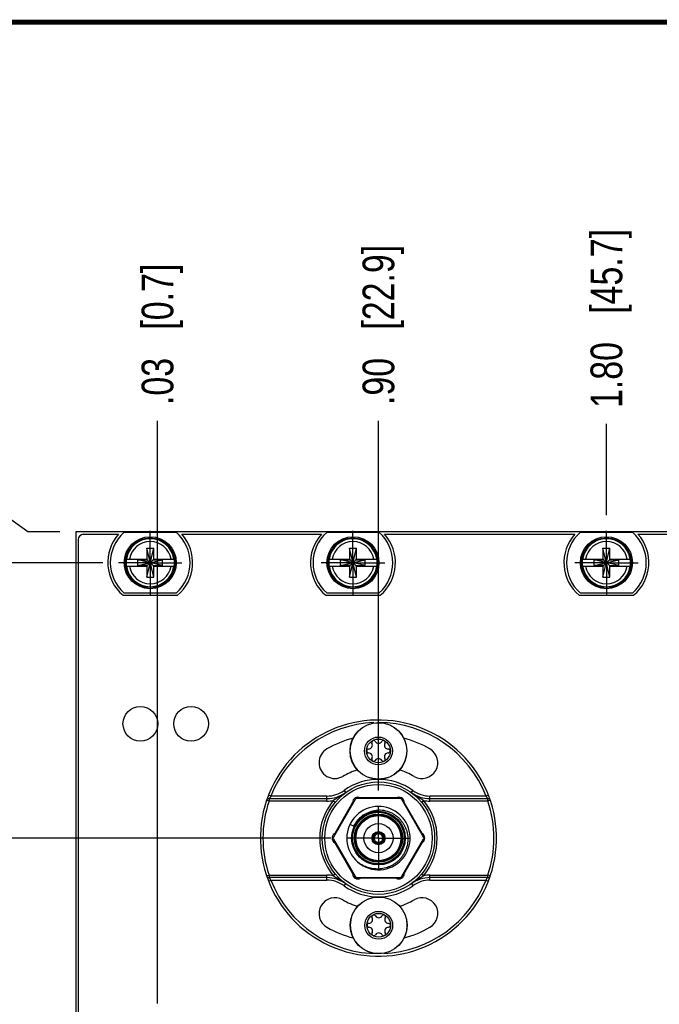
# Model space of a CAD drawing. Header units: inches. Extents: x 0.2 to 16.8, y 0.2 to 10.8.
# Tile 8 of 38: x 4.4 to 6.9, y 6.9 to 10.8. Entities that reach past the tile are written whole.
import ezdxf

# ---------------------------------------------------------------- set-up
doc = ezdxf.new("R2010")
doc.units = ezdxf.units.IN
doc.header["$LTSCALE"] = 0.935
doc.header["$MEASUREMENT"] = 0
doc.linetypes.add('CENTER', pattern=[0.6, 0.375, -0.075, 0.075, -0.075])
doc.layers.get('0').update_dxf_attribs({"linetype": 'CONTINUOUS'})
doc.layers.add('DEFAULT_1', color=7, linetype='CENTER')
doc.layers.add('DIMENSIONS', color=7, linetype='CONTINUOUS')
doc.styles.get("Standard").update_dxf_attribs({"font": 'txt', "width": 0.8})
doc.dimstyles.new('DIMSTYLE_1', dxfattribs={"dimtxt": 0.125, "dimasz": 0.18, "dimexe": 0.125, "dimexo": 0.0625, "dimgap": 0.09, "dimtad": 0, "dimtih": 1, "dimtoh": 1, "dimzin": 4, "dimdsep": 46, "dimtxsty": 'STANDARD', "dimblk": '_FILLED', "dimblk1": '_FILLED', "dimblk2": '_FILLED', "dimcen": 0.09, "dimadec": 0, "dimazin": 0, "dimtp": 0.01, "dimtm": 0.01, "dimtfac": 1, "dimtofl": 0, "dimtmove": 0, "dimatfit": 3, "dimldrblk": '_FILLED', "dimfxl": 1, "dimtolj": 1, "dimtzin": 4, "dimarcsym": 0})

# ---------------------------------------------------------------- blocks, each defined once
blk = doc.blocks.new('*D5')
at = {"layer": 'DIMENSIONS', "color": 2, "linetype": 'CONTINUOUS'}
blk.add_line((5.598, 7.54), (4.1536, 7.54), dxfattribs=at)
at = {"layer": 'DIMENSIONS', "color": 2, "linetype": 'CONTINUOUS', "insert": (4.0911, 7.6025), "char_height": 0.125, "width": 1.125, "attachment_point": 3, "line_spacing_factor": 0.9}
blk.add_mtext('3.74{\\Ftxt.shx;\\W1.000000;\\H0.125000; }[94.9]', dxfattribs=at)
blk = doc.blocks.new('_FILLED')
at = {"color": 0, "linetype": 'BYBLOCK'}
blk.add_solid([(0, 0), (-1, 0.174), (-1, -0.174)], dxfattribs=at)
blk = doc.blocks.new('*D6')
at = {"layer": 'DIMENSIONS', "color": 2, "linetype": 'CONTINUOUS'}
blk.add_line((4.6975, 8.6265), (4.1536, 8.6265), dxfattribs=at)
at = {"layer": 'DIMENSIONS', "color": 2, "linetype": 'CONTINUOUS', "insert": (4.0911, 8.689), "char_height": 0.125, "width": 1.525, "attachment_point": 3, "line_spacing_factor": 0.9}
blk.add_mtext('4X 4.82{\\Ftxt.shx;\\W1.000000;\\H0.125000; }[122.5]', dxfattribs=at)
blk = doc.blocks.new('*D7')
at = {"layer": 'DIMENSIONS', "color": 2, "linetype": 'CONTINUOUS'}
for p, q in [((4.3125, 8.8125), (4.1536, 8.8125)), ((4.4016, 8.7485), (4.3125, 8.8125)), ((4.5286, 8.7485), (4.4016, 8.7485))]:
    blk.add_line(p, q, dxfattribs=at)
at = {"layer": 'DIMENSIONS', "color": 2, "linetype": 'CONTINUOUS', "insert": (4.0911, 8.875), "char_height": 0.125, "width": 1.225, "attachment_point": 3, "line_spacing_factor": 0.9}
blk.add_mtext('4.94{\\Ftxt.shx;\\W1.000000;\\H0.125000; }[125.6]', dxfattribs=at)
blk = doc.blocks.new('*D17')
at = {"layer": 'DIMENSIONS', "color": 2, "linetype": 'CONTINUOUS'}
blk.add_line((4.9137, 6.8873), (4.9137, 9.186), dxfattribs=at)
at = {"layer": 'DIMENSIONS', "color": 2, "linetype": 'CONTINUOUS', "insert": (4.8512, 9.2485), "char_height": 0.125, "width": 0.925, "attachment_point": 1, "rotation": 90, "line_spacing_factor": 0.9}
blk.add_mtext('.03{\\Ftxt.shx;\\W1.000000;\\H0.125000; }[0.7]', dxfattribs=at)
blk = doc.blocks.new('*D18')
at = {"layer": 'DIMENSIONS', "color": 2, "linetype": 'CONTINUOUS'}
blk.add_line((5.7856, 7.7276), (5.7856, 9.186), dxfattribs=at)
at = {"layer": 'DIMENSIONS', "color": 2, "linetype": 'CONTINUOUS', "insert": (5.7231, 9.2485), "char_height": 0.125, "width": 1.025, "attachment_point": 1, "rotation": 90, "line_spacing_factor": 0.9}
blk.add_mtext('.90{\\Ftxt.shx;\\W1.000000;\\H0.125000; }[22.9]', dxfattribs=at)
blk = doc.blocks.new('*D19')
at = {"layer": 'DIMENSIONS', "color": 2, "linetype": 'CONTINUOUS'}
blk.add_line((7.1516, 7.3049), (7.1516, 9.186), dxfattribs=at)
at = {"layer": 'DIMENSIONS', "color": 2, "linetype": 'CONTINUOUS', "insert": (7.0891, 9.2485), "char_height": 0.125, "width": 1.125, "attachment_point": 1, "rotation": 90, "line_spacing_factor": 0.9}
blk.add_mtext('2.27{\\Ftxt.shx;\\W1.000000;\\H0.125000; }[57.6]', dxfattribs=at)
blk = doc.blocks.new('*D21')
at = {"layer": 'DIMENSIONS', "color": 2, "linetype": 'CONTINUOUS'}
blk.add_line((6.6851, 8.8141), (6.6851, 9.1742), dxfattribs=at)
at = {"layer": 'DIMENSIONS', "color": 2, "linetype": 'CONTINUOUS', "insert": (6.6226, 9.2367), "char_height": 0.125, "width": 1.125, "attachment_point": 1, "rotation": 90, "line_spacing_factor": 0.9}
blk.add_mtext('1.80{\\Ftxt.shx;\\W1.000000;\\H0.125000; }[45.7]', dxfattribs=at)

msp = doc.modelspace()

# ---------------------------------------------------------------- linework, layer by layer
at = {"color": 7, "linetype": 'CONTINUOUS'}
for p, q in [((4.5911, 8.7485), (4.5911, 3.6836)), ((7.7791, 8.7485), (4.5911, 8.7485)), ((4.9888, 8.745), (4.7813, 8.745)), ((5.7888, 8.745), (5.5813, 8.745)), ((6.7888, 8.745), (6.5813, 8.745)), ((4.6011, 8.7185), (4.6011, 3.7036)), ((4.6211, 8.7385), (4.7605, 8.7385)), ((5.0096, 8.7385), (5.5605, 8.7385)), ((5.8096, 8.7385), (6.5605, 8.7385)), ((6.8096, 8.7385), (7.3605, 8.7385)), ((4.8713, 8.5694), (4.8988, 8.6836)), ((4.8713, 8.6836), (4.8713, 8.6402)), ((4.8988, 8.5694), (4.8713, 8.6836)), ((4.8713, 8.6836), (4.8988, 8.6836)), ((4.8988, 8.6402), (4.8988, 8.6836)), ((5.6713, 8.5694), (5.6988, 8.6836)), ((5.6713, 8.6836), (5.6713, 8.6402)), ((5.6988, 8.5694), (5.6713, 8.6836)), ((5.6713, 8.6836), (5.6988, 8.6836)), ((5.6988, 8.6402), (5.6988, 8.6836)), ((6.6713, 8.5694), (6.6988, 8.6836)), ((6.6713, 8.6836), (6.6713, 8.6402)), ((6.6988, 8.5694), (6.6713, 8.6836)), ((6.6713, 8.6836), (6.6988, 8.6836)), ((6.6988, 8.6402), (6.6988, 8.6836)), ((4.7904, 8.6402), (4.8734, 8.6402)), ((4.8365, 8.6148), (4.8365, 8.6382)), ((4.9336, 8.6148), (4.8365, 8.6382)), ((4.8365, 8.6382), (4.8734, 8.6382)), ((4.8365, 8.6148), (4.9336, 8.6382)), ((4.8734, 8.6382), (4.8734, 8.6402)), ((4.8734, 8.6148), (4.8968, 8.6382)), ((4.8734, 8.6382), (4.8968, 8.6148)), ((4.8968, 8.6402), (4.8968, 8.6382)), ((4.8968, 8.6402), (4.9797, 8.6402)), ((4.8968, 8.6382), (4.9336, 8.6382)), ((4.9336, 8.6148), (4.9336, 8.6382)), ((5.5904, 8.6402), (5.6734, 8.6402)), ((5.6365, 8.6148), (5.6365, 8.6382)), ((5.7336, 8.6148), (5.6365, 8.6382)), ((5.6365, 8.6148), (5.7336, 8.6382)), ((5.6365, 8.6382), (5.6734, 8.6382)), ((5.6734, 8.6382), (5.6734, 8.6402)), ((5.6734, 8.6148), (5.6968, 8.6382)), ((5.6734, 8.6382), (5.6968, 8.6148)), ((5.6968, 8.6402), (5.6968, 8.6382)), ((5.6968, 8.6402), (5.7797, 8.6402)), ((5.6968, 8.6382), (5.7336, 8.6382)), ((5.7336, 8.6148), (5.7336, 8.6382)), ((6.5904, 8.6402), (6.6734, 8.6402)), ((6.6365, 8.6148), (6.6365, 8.6382)), ((6.6365, 8.6148), (6.7336, 8.6382)), ((6.6365, 8.6382), (6.6734, 8.6382)), ((6.7336, 8.6148), (6.6365, 8.6382)), ((6.6734, 8.6382), (6.6734, 8.6402)), ((6.6734, 8.6148), (6.6968, 8.6382)), ((6.6734, 8.6382), (6.6968, 8.6148)), ((6.6968, 8.6402), (6.6968, 8.6382)), ((6.6968, 8.6402), (6.7797, 8.6402)), ((6.6968, 8.6382), (6.7336, 8.6382)), ((6.7336, 8.6148), (6.7336, 8.6382)), ((4.7904, 8.6127), (4.8734, 8.6127)), ((4.8734, 8.6148), (4.8365, 8.6148)), ((4.8713, 8.6127), (4.8713, 8.5694)), ((4.8734, 8.6127), (4.8734, 8.6148)), ((4.8968, 8.6148), (4.8968, 8.6127)), ((4.8968, 8.6148), (4.9336, 8.6148)), ((4.8968, 8.6127), (4.9797, 8.6127)), ((4.8988, 8.5694), (4.8988, 8.6127)), ((5.5904, 8.6127), (5.6734, 8.6127)), ((5.6734, 8.6148), (5.6365, 8.6148)), ((5.6713, 8.6127), (5.6713, 8.5694)), ((5.6734, 8.6127), (5.6734, 8.6148)), ((5.6968, 8.6148), (5.6968, 8.6127)), ((5.6968, 8.6148), (5.7336, 8.6148)), ((5.6968, 8.6127), (5.7797, 8.6127)), ((5.6988, 8.5694), (5.6988, 8.6127)), ((6.5904, 8.6127), (6.6734, 8.6127)), ((6.6734, 8.6148), (6.6365, 8.6148)), ((6.6713, 8.6127), (6.6713, 8.5694)), ((6.6734, 8.6127), (6.6734, 8.6148)), ((6.6968, 8.6148), (6.6968, 8.6127)), ((6.6968, 8.6148), (6.7336, 8.6148)), ((6.6968, 8.6127), (6.7797, 8.6127)), ((6.6988, 8.5694), (6.6988, 8.6127)), ((4.8713, 8.5694), (4.8988, 8.5694)), ((5.6713, 8.5694), (5.6988, 8.5694)), ((6.6713, 8.5694), (6.6988, 8.5694)), ((4.7813, 8.508), (4.9888, 8.508)), ((5.5813, 8.508), (5.7888, 8.508)), ((6.5813, 8.508), (6.7888, 8.508)), ((4.7776, 8.498), (4.9925, 8.498)), ((5.5776, 8.498), (5.7925, 8.498)), ((6.5776, 8.498), (6.7925, 8.498)), ((5.3538, 7.696), (5.5823, 7.696)), ((5.8558, 7.6985), (5.7153, 7.6985)), ((5.9888, 7.696), (6.2173, 7.696)), ((5.6834, 7.6801), (5.6132, 7.5584)), ((5.958, 7.5584), (5.8877, 7.6801)), ((5.7652, 7.5409), (5.7659, 7.5452)), ((5.7838, 7.5603), (5.7838, 7.5633)), ((5.7838, 7.5614), (5.7838, 7.5625)), ((5.7838, 7.5625), (5.7838, 7.5622)), ((5.7838, 7.561), (5.7838, 7.5614)), ((5.7874, 7.5603), (5.7874, 7.5633)), ((5.7874, 7.5625), (5.7874, 7.5621)), ((5.7874, 7.5621), (5.7874, 7.561)), ((5.7874, 7.561), (5.7874, 7.5614)), ((5.6132, 7.5216), (5.6834, 7.3999)), ((5.7645, 7.5299), (5.7671, 7.5314)), ((5.7651, 7.5303), (5.7655, 7.5305)), ((5.7655, 7.5305), (5.7662, 7.5309)), ((5.7661, 7.5309), (5.7665, 7.5311)), ((5.7663, 7.5268), (5.7689, 7.5283)), ((5.7673, 7.5273), (5.7669, 7.5272)), ((5.7679, 7.5277), (5.7672, 7.5273)), ((5.7683, 7.5279), (5.7679, 7.5277)), ((5.8022, 7.5283), (5.8048, 7.5268)), ((5.8032, 7.5277), (5.8029, 7.5279)), ((5.8038, 7.5274), (5.8031, 7.5278)), ((5.8042, 7.5272), (5.8038, 7.5274)), ((5.804, 7.5314), (5.8066, 7.5299)), ((5.8047, 7.531), (5.805, 7.5308)), ((5.805, 7.5308), (5.8057, 7.5304)), ((5.8057, 7.5305), (5.806, 7.5303)), ((5.8877, 7.3999), (5.958, 7.5216)), ((5.5823, 7.384), (5.3538, 7.384)), ((5.8558, 7.3815), (5.7153, 7.3815)), ((6.2173, 7.384), (5.9888, 7.384))]:
    msp.add_line(p, q, dxfattribs=at)
at = {"color": 9, "linetype": 'CONTINUOUS'}
for p, q in [((5.3611, 7.706), (5.3518, 7.7096)), ((5.3538, 7.696), (5.3538, 7.686)), ((5.3611, 7.706), (5.3608, 7.7053)), ((5.5823, 7.706), (5.3611, 7.706)), ((5.5823, 7.686), (5.5823, 7.706)), ((5.6497, 7.7278), (5.6556, 7.7197)), ((5.9155, 7.7197), (5.9214, 7.7278)), ((5.9888, 7.686), (5.9888, 7.706)), ((6.21, 7.706), (5.9888, 7.706)), ((6.2194, 7.7096), (6.21, 7.706)), ((6.21, 7.706), (6.2104, 7.7052)), ((6.2173, 7.686), (6.2173, 7.696)), ((5.3538, 7.686), (5.3443, 7.6892)), ((5.5823, 7.686), (5.3538, 7.686)), ((5.6075, 7.6884), (5.6152, 7.682)), ((5.956, 7.682), (5.9636, 7.6884)), ((6.2173, 7.686), (5.9888, 7.686)), ((6.2268, 7.6892), (6.2173, 7.686)), ((5.3443, 7.3908), (5.3538, 7.394)), ((5.3538, 7.394), (5.3538, 7.384)), ((5.3538, 7.394), (5.5823, 7.394)), ((5.5823, 7.374), (5.5823, 7.394)), ((5.6152, 7.398), (5.6075, 7.3916)), ((5.9636, 7.3916), (5.956, 7.398)), ((5.9888, 7.374), (5.9888, 7.394)), ((5.9888, 7.394), (6.2173, 7.394)), ((6.2173, 7.384), (6.2173, 7.394)), ((6.2268, 7.3908), (6.2173, 7.394)), ((5.3518, 7.3704), (5.3611, 7.374)), ((5.3611, 7.374), (5.3608, 7.3747)), ((5.3611, 7.374), (5.5823, 7.374)), ((5.6556, 7.3603), (5.6497, 7.3522)), ((5.9155, 7.3603), (5.9214, 7.3522)), ((5.9888, 7.374), (6.21, 7.374)), ((6.21, 7.374), (6.2104, 7.3747)), ((6.21, 7.374), (6.2194, 7.3704))]:
    msp.add_line(p, q, dxfattribs=at)
at = {"color": 6, "linetype": 'CONTINUOUS'}
for p, q in [((5.6932, 7.692), (5.6077, 7.544)), ((5.871, 7.696), (5.7001, 7.696)), ((5.9634, 7.544), (5.8779, 7.692)), ((5.7036, 7.6097), (5.7233, 7.6277)), ((5.7233, 7.6277), (5.7504, 7.6414)), ((5.6731, 7.5946), (5.6879, 7.5874)), ((5.6077, 7.536), (5.6932, 7.388)), ((5.7816, 7.5641), (5.7806, 7.5645)), ((5.7832, 7.5567), (5.7834, 7.5566)), ((5.7834, 7.5566), (5.7836, 7.559)), ((5.7836, 7.559), (5.7838, 7.5603)), ((5.7875, 7.559), (5.7874, 7.5603)), ((5.7877, 7.5566), (5.7875, 7.559)), ((5.7895, 7.5641), (5.7906, 7.5645)), ((5.8779, 7.388), (5.9634, 7.536)), ((5.7636, 7.5306), (5.7645, 7.5299)), ((5.7665, 7.5257), (5.7663, 7.5268)), ((5.7666, 7.5245), (5.7665, 7.5257)), ((5.7668, 7.5234), (5.7666, 7.5245)), ((5.7671, 7.5314), (5.7691, 7.5329)), ((5.7689, 7.5283), (5.77, 7.5288)), ((5.7691, 7.5329), (5.7698, 7.5333)), ((5.7698, 7.5333), (5.7701, 7.5336)), ((5.77, 7.5288), (5.7712, 7.5293)), ((5.7712, 7.5293), (5.7719, 7.5296)), ((5.7719, 7.5296), (5.7723, 7.5298)), ((5.7988, 7.5298), (5.8011, 7.5288)), ((5.801, 7.5336), (5.803, 7.5321)), ((5.8011, 7.5288), (5.8015, 7.5286)), ((5.8015, 7.5286), (5.8022, 7.5283)), ((5.803, 7.5321), (5.8035, 7.5318)), ((5.8035, 7.5318), (5.804, 7.5314)), ((5.8045, 7.5245), (5.8043, 7.5234)), ((5.8047, 7.5257), (5.8045, 7.5245)), ((5.8048, 7.5268), (5.8047, 7.5257)), ((5.8084, 7.5313), (5.8093, 7.5321)), ((5.7001, 7.384), (5.871, 7.384))]:
    msp.add_line(p, q, dxfattribs=at)
at = {"color": 7, "linetype": 'CONTINUOUS', "const_width": 0.02}
msp.add_lwpolyline([(16.75, 10.7586), (0.25, 10.7586)], dxfattribs=at)
at = {"color": 7, "linetype": 'CONTINUOUS'}
for centre, radius in [((4.8851, 8.6265), 0.1025), ((4.8851, 8.6265), 0.098), ((5.6851, 8.6265), 0.1025), ((5.6851, 8.6265), 0.098), ((6.6851, 8.6265), 0.1025), ((6.6851, 8.6265), 0.098), ((4.8461, 7.9911), 0.0685), ((5.0461, 7.9911), 0.0685), ((5.7856, 7.54), 0.2218), ((5.7856, 7.54), 0.026)]:
    msp.add_circle(centre, radius, dxfattribs=at)
at = {"color": 6, "linetype": 'CONTINUOUS'}
for centre, radius in [((5.7856, 7.8838), 0.1122), ((5.7856, 7.8838), 0.055), ((5.7856, 7.8838), 0.047), ((5.7856, 7.54), 0.106), ((5.7856, 7.54), 0.091), ((5.7856, 7.54), 0.0575), ((5.7866, 7.196), 0.1122), ((5.7866, 7.196), 0.055), ((5.7866, 7.196), 0.047)]:
    msp.add_circle(centre, radius, dxfattribs=at)
at = {"color": 9, "linetype": 'CONTINUOUS'}
for centre, radius in [((5.7856, 7.8838), 0.1115), ((5.7856, 7.54), 0.2118), ((5.7856, 7.54), 0.102), ((5.7856, 7.54), 0.095), ((5.7856, 7.54), 0.089), ((5.7866, 7.196), 0.1115)]:
    msp.add_circle(centre, radius, dxfattribs=at)
at = {"color": 7, "linetype": 'CONTINUOUS'}
for centre, radius, start, end in [((4.8851, 8.6265), 0.1575, 131.203, 228.797), ((4.8851, 8.6265), 0.1575, 311.203, 48.797), ((5.6851, 8.6265), 0.1575, 131.203, 228.797), ((5.6851, 8.6265), 0.1575, 311.203, 48.797), ((6.6851, 8.6265), 0.1575, 131.203, 228.797), ((6.6851, 8.6265), 0.1575, 311.203, 48.797), ((4.6211, 8.7185), 0.02, 90, 180), ((4.8851, 8.6265), 0.1675, 138.0365, 230.0999), ((4.8851, 8.6265), 0.1675, 309.9001, 41.9635), ((5.6851, 8.6265), 0.1675, 138.0365, 230.0999), ((5.6851, 8.6265), 0.1675, 309.9001, 41.9635), ((6.6851, 8.6265), 0.1675, 138.0365, 230.0999), ((6.6851, 8.6265), 0.1675, 309.9001, 41.9635), ((4.8851, 8.6265), 0.0956, 171.7166, 188.2834), ((4.8851, 8.6265), 0.0956, 351.7166, 8.2834), ((5.6851, 8.6265), 0.0956, 171.7166, 188.2834), ((5.6851, 8.6265), 0.0956, 351.7166, 8.2834), ((6.6851, 8.6265), 0.0956, 171.7166, 188.2834), ((6.6851, 8.6265), 0.0956, 351.7166, 8.2834), ((5.7856, 7.54), 0.4658, 341.3187, 161.129), ((5.7856, 7.54), 0.4063, 104.304, 120), ((5.7856, 7.54), 0.4063, 60, 75.6963), ((5.6137, 7.8377), 0.0625, 120, 300), ((5.9575, 7.8377), 0.0625, 240, 60), ((5.7856, 7.54), 0.2813, 106.8944, 120), ((5.7856, 7.54), 0.2813, 60, 73.1056), ((5.3538, 7.686), 0.01, 90, 161.3175), ((5.5823, 7.821), 0.125, 270, 305.8754), ((5.7049, 7.6797), 0.0215, 61.0891, 178.9109), ((5.8662, 7.6797), 0.0215, 1.0891, 118.9109), ((5.9888, 7.821), 0.125, 234.1246, 270), ((6.2173, 7.686), 0.01, 18.6825, 90), ((5.7856, 7.54), 0.4658, 161.3154, 341.1323), ((5.8339, 7.341), 0.4146, 122.6712, 123.1003), ((5.6243, 7.54), 0.0215, 121.0891, 238.9109), ((5.7856, 7.54), 0.0233, 94.4269, 205.5726), ((5.7856, 7.54), 0.0204, 95.0938, 204.9067), ((5.7834, 7.5422), 0.0204, 96.257, 100.3833), ((5.7885, 7.5373), 0.0242, 104.9792, 110.2301), ((5.7833, 7.543), 0.0196, 88.7872, 96.302), ((5.7883, 7.538), 0.0235, 101.1296, 104.9712), ((5.7856, 7.54), 0.0245, 82.259, 96.2311), ((5.7856, 7.54), 0.0233, 334.4269, 85.5726), ((5.7878, 7.5428), 0.0198, 83.7337, 91.1771), ((5.7828, 7.5379), 0.0236, 73.8387, 78.8638), ((5.7856, 7.54), 0.0204, 335.0938, 84.9067), ((5.7877, 7.5422), 0.0204, 79.6328, 83.743), ((5.9469, 7.54), 0.0215, 301.0891, 58.9109), ((5.7856, 7.54), 0.0245, 202.9975, 218.6154), ((5.7821, 7.5405), 0.0198, 203.7338, 211.1771), ((5.7887, 7.5387), 0.0235, 195.029, 198.8704), ((5.7856, 7.54), 0.0233, 214.4269, 325.5726), ((5.7841, 7.5366), 0.0196, 208.7872, 216.302), ((5.786, 7.5434), 0.0235, 221.1296, 224.9712), ((5.7848, 7.537), 0.0204, 216.257, 220.3833), ((5.7856, 7.54), 0.0204, 215.0938, 324.9067), ((5.7865, 7.5439), 0.0242, 224.9792, 230.2301), ((5.7852, 7.5434), 0.0235, 315.0287, 318.8704), ((5.7864, 7.537), 0.0204, 319.6328, 323.743), ((5.7869, 7.5367), 0.0198, 323.7337, 331.1771), ((5.7824, 7.5387), 0.0235, 341.1296, 344.9712), ((5.7856, 7.54), 0.0245, 321.3701, 337.004), ((5.7817, 7.5388), 0.0242, 344.9792, 350.2301), ((5.7892, 7.5404), 0.0196, 328.7872, 336.302), ((5.3538, 7.394), 0.01, 198.6825, 270), ((5.5823, 7.259), 0.125, 54.1246, 90), ((5.7049, 7.4003), 0.0215, 181.0891, 298.9109), ((5.8662, 7.4003), 0.0215, 241.0891, 358.9109), ((5.9888, 7.259), 0.125, 90, 125.8754), ((5.7373, 7.7389), 0.4145, 302.6719, 303.1003), ((6.2173, 7.394), 0.01, 270, 341.3175), ((5.6137, 7.2423), 0.0625, 60, 240), ((5.9575, 7.2423), 0.0625, 300, 120), ((5.7856, 7.54), 0.2813, 240, 253.3183), ((5.7856, 7.54), 0.2813, 287.0241, 300), ((5.7856, 7.54), 0.4063, 240, 255.8386), ((5.7856, 7.54), 0.4063, 284.4864, 300)]:
    msp.add_arc(centre, radius, start, end, dxfattribs=at)
at = {"color": 9, "linetype": 'CONTINUOUS'}
for centre, radius, start, end in [((4.8851, 8.6265), 0.0947, 8.3637, 171.6363), ((4.8851, 8.6265), 0.0832, 9.5335, 170.4665), ((5.6851, 8.6265), 0.0947, 8.3637, 171.6363), ((5.6851, 8.6265), 0.0832, 9.5335, 170.4665), ((6.6851, 8.6265), 0.0947, 8.3637, 171.6363), ((6.6851, 8.6265), 0.0832, 9.5335, 170.4665), ((4.8851, 8.6265), 0.0947, 188.3662, 351.6338), ((4.8851, 8.6265), 0.0832, 189.5332, 350.4664), ((5.6851, 8.6265), 0.0947, 188.3662, 351.6338), ((5.6851, 8.6265), 0.0832, 189.5332, 350.4664), ((6.6851, 8.6265), 0.0947, 188.3662, 351.6338), ((6.6851, 8.6265), 0.0832, 189.5332, 350.4664), ((5.7856, 7.54), 0.4558, 92.3187, 158.6414), ((5.7856, 7.54), 0.4558, 21.3586, 90.0001), ((5.7856, 7.54), 0.2318, 54.1246, 125.8754), ((5.5823, 7.821), 0.115, 270, 305.8754), ((5.9888, 7.821), 0.115, 234.1246, 270), ((5.7856, 7.54), 0.4558, 161.3175, 198.6825), ((5.7856, 7.54), 0.2318, 140.2026, 219.7974), ((5.5823, 7.821), 0.135, 270, 280.7326), ((5.737, 7.3407), 0.415, 56.8929, 57.3208), ((5.7856, 7.54), 0.2318, 320.2026, 39.7974), ((5.9888, 7.821), 0.135, 259.2674, 270), ((5.7856, 7.54), 0.4558, 341.3175, 18.6825), ((5.7851, 7.5405), 0.1079, 128.1488, 139.6684), ((5.7856, 7.5399), 0.1087, 120.0571, 128.16), ((5.7858, 7.5399), 0.1089, 139.6538, 154.1101), ((5.5823, 7.259), 0.135, 79.2674, 90), ((5.8342, 7.7393), 0.4151, 236.8929, 237.3215), ((5.9888, 7.259), 0.135, 90, 100.7326), ((5.7856, 7.54), 0.4558, 201.3586, 270.1265), ((5.5823, 7.259), 0.115, 54.1246, 90), ((5.7856, 7.54), 0.2318, 234.1246, 305.8754), ((5.7856, 7.54), 0.4558, 272.638, 338.6414), ((5.9888, 7.259), 0.115, 90, 125.8754)]:
    msp.add_arc(centre, radius, start, end, dxfattribs=at)
at = {"color": 6, "linetype": 'CONTINUOUS'}
for centre, radius, start, end in [((5.7663, 7.9172), 0.00748, 30.7228, 209.2772), ((5.8049, 7.9172), 0.00748, 330.7228, 149.2772), ((5.747, 7.8838), 0.00748, 90.7229, 269.2771), ((5.7467, 7.9062), 0.015, 270.7233, 29.2775), ((5.7856, 7.9287), 0.015, 210.7233, 329.2775), ((5.8244, 7.9062), 0.015, 150.7233, 269.2775), ((5.8241, 7.8838), 0.00748, 270.7229, 89.2771), ((5.7467, 7.8613), 0.015, 330.7233, 89.2775), ((5.7663, 7.8504), 0.00748, 150.7229, 329.2699), ((5.7856, 7.8389), 0.015, 30.7233, 149.2775), ((5.8049, 7.8504), 0.00748, 210.73, 29.2771), ((5.8244, 7.8613), 0.015, 90.7233, 209.2775), ((5.7001, 7.688), 0.008, 90, 150), ((5.871, 7.688), 0.008, 30, 90), ((5.7856, 7.54), 0.125, 229.5993, 223.4739), ((5.7893, 7.5412), 0.1087, 91.9538, 111.2611), ((5.7855, 7.5399), 0.1087, 89.7883, 90.402), ((5.7893, 7.539), 0.1109, 61.5417, 91.933), ((5.7887, 7.5378), 0.1122, 55.5746, 61.5727), ((5.6147, 7.54), 0.008, 150, 210), ((5.7856, 7.54), 0.0167, 97.52, 202.4789), ((5.7702, 7.5328), 0.0333, 65.9473, 69.8954), ((5.7856, 7.54), 0.0195, 90, 94.9479), ((5.801, 7.5328), 0.0334, 110.1048, 114.0525), ((5.7856, 7.54), 0.0167, 337.52, 82.4789), ((5.9565, 7.54), 0.008, 330, 30), ((5.7845, 7.5574), 0.0339, 228.2131, 232.0545), ((5.7856, 7.54), 0.0195, 205.0196, 214.9837), ((5.7856, 7.54), 0.0167, 217.5206, 322.48), ((5.7856, 7.54), 0.0195, 325.0198, 335.5997), ((5.787, 7.5569), 0.0333, 305.9473, 309.8954), ((5.782, 7.5418), 0.1238, 225.2057, 232.4139), ((5.7001, 7.392), 0.008, 210, 270), ((5.871, 7.392), 0.008, 270, 330), ((5.7477, 7.2184), 0.015, 270.7233, 29.2775), ((5.7673, 7.2294), 0.00748, 30.7228, 209.2772), ((5.7866, 7.2408), 0.015, 210.7233, 329.2775), ((5.8059, 7.2294), 0.00748, 330.7228, 149.2772), ((5.8254, 7.2184), 0.015, 150.7233, 269.2775), ((5.748, 7.196), 0.00748, 90.7229, 269.2771), ((5.7477, 7.1735), 0.015, 330.7233, 89.2775), ((5.8254, 7.1735), 0.015, 90.7233, 209.2775), ((5.8251, 7.196), 0.00748, 270.7229, 89.2771), ((5.7673, 7.1625), 0.00748, 150.7229, 329.2699), ((5.7866, 7.1511), 0.015, 30.7233, 149.2775), ((5.8059, 7.1625), 0.00748, 210.73, 29.2771)]:
    msp.add_arc(centre, radius, start, end, dxfattribs=at)
at = {"color": 9, "linetype": 'CONTINUOUS'}
for points, knots in [([(5.3608, 7.7053), (5.3604, 7.7045), (5.3597, 7.7029), (5.3586, 7.7008), (5.3574, 7.6989), (5.3566, 7.6978), (5.3562, 7.6973)], [0, 0, 0, 0, 0.28768, 0.558436, 0.798417, 1, 1, 1, 1]), ([(5.961, 7.69), (5.9574, 7.6924), (5.95, 7.697), (5.9385, 7.7041), (5.927, 7.7117), (5.9193, 7.717), (5.9155, 7.7197)], [0, 0, 0, 0, 0.23687, 0.48652, 0.742485, 1, 1, 1, 1]), ([(6.2104, 7.7052), (6.2108, 7.7045), (6.2115, 7.7029), (6.2126, 7.7007), (6.2137, 7.6989), (6.2145, 7.6978), (6.2149, 7.6973)], [0, 0, 0, 0, 0.287679, 0.55834, 0.798286, 1, 1, 1, 1]), ([(5.3608, 7.3747), (5.3604, 7.3755), (5.3597, 7.377), (5.3586, 7.3792), (5.3575, 7.3811), (5.3566, 7.3822), (5.3562, 7.3827)], [0, 0, 0, 0, 0.287604, 0.558324, 0.798325, 1, 1, 1, 1]), ([(5.6101, 7.3899), (5.6137, 7.3876), (5.6212, 7.383), (5.6326, 7.3759), (5.6442, 7.3683), (5.6518, 7.363), (5.6556, 7.3603)], [0, 0, 0, 0, 0.236871, 0.486523, 0.742486, 1, 1, 1, 1]), ([(6.2104, 7.3747), (6.2108, 7.3755), (6.2115, 7.3771), (6.2126, 7.3792), (6.2137, 7.3811), (6.2145, 7.3822), (6.2149, 7.3827)], [0, 0, 0, 0, 0.287744, 0.558437, 0.798367, 1, 1, 1, 1])]:
    msp.add_open_spline(points, degree=3, knots=knots, dxfattribs=at)
at = {"color": 7, "linetype": 'CONTINUOUS'}
for points, knots in [([(5.6556, 7.7197), (5.6519, 7.7171), (5.6446, 7.7119), (5.6332, 7.7045), (5.6217, 7.6973), (5.6139, 7.6925), (5.6101, 7.69)], [0, 0, 0, 0, 0.248188, 0.496519, 0.746814, 1, 1, 1, 1]), ([(5.7623, 7.5409), (5.7622, 7.5395), (5.7625, 7.5366), (5.7634, 7.5339), (5.764, 7.5326)], [0, 0, 0, 0, 0.499826, 1, 1, 1, 1]), ([(5.7632, 7.5469), (5.7629, 7.5459), (5.7624, 7.544), (5.7623, 7.5419), (5.7623, 7.5409)], [0, 0, 0, 0, 0.50023, 1, 1, 1, 1]), ([(5.7654, 7.5517), (5.7651, 7.5513), (5.7643, 7.5498), (5.7636, 7.5482), (5.7632, 7.5469)], [0, 0, 0, 0, 0.250636, 1, 1, 1, 1]), ([(5.766, 7.5326), (5.7656, 7.5339), (5.7651, 7.5367), (5.7651, 7.5395), (5.7652, 7.5409)], [0, 0, 0, 0, 0.498459, 1, 1, 1, 1]), ([(5.7691, 7.5566), (5.7687, 7.5562), (5.7673, 7.5547), (5.7661, 7.553), (5.7654, 7.5517)], [0, 0, 0, 0, 0.249521, 1, 1, 1, 1]), ([(5.7659, 7.5452), (5.766, 7.5456), (5.7665, 7.5473), (5.7672, 7.549), (5.7679, 7.5502)], [0, 0, 0, 0, 0.251343, 1, 1, 1, 1]), ([(5.7679, 7.5502), (5.7681, 7.5505), (5.7689, 7.5518), (5.7699, 7.5531), (5.7707, 7.5539)], [0, 0, 0, 0, 0.249501, 1, 1, 1, 1]), ([(5.7731, 7.5597), (5.7728, 7.5595), (5.7713, 7.5586), (5.77, 7.5575), (5.7691, 7.5566)], [0, 0, 0, 0, 0.250432, 1, 1, 1, 1]), ([(5.7707, 7.5539), (5.771, 7.5542), (5.7722, 7.5554), (5.7736, 7.5565), (5.7746, 7.5572)], [0, 0, 0, 0, 0.249554, 1, 1, 1, 1]), ([(5.7797, 7.5622), (5.7792, 7.5621), (5.7769, 7.5616), (5.7746, 7.5606), (5.7731, 7.5597)], [0, 0, 0, 0, 0.250664, 1, 1, 1, 1]), ([(5.7746, 7.5572), (5.775, 7.5575), (5.7768, 7.5586), (5.7786, 7.5595), (5.7801, 7.56)], [0, 0, 0, 0, 0.251023, 1, 1, 1, 1]), ([(5.7894, 7.5605), (5.7907, 7.5602), (5.7931, 7.5592), (5.7954, 7.5579), (5.7965, 7.5572)], [0, 0, 0, 0, 0.498558, 1, 1, 1, 1]), ([(5.798, 7.5597), (5.7975, 7.56), (5.7954, 7.5611), (5.7931, 7.5619), (5.7914, 7.5622)], [0, 0, 0, 0, 0.249761, 1, 1, 1, 1]), ([(5.7965, 7.5572), (5.7968, 7.5569), (5.7981, 7.556), (5.7993, 7.555), (5.8001, 7.5542)], [0, 0, 0, 0, 0.250433, 1, 1, 1, 1]), ([(5.8027, 7.5559), (5.802, 7.5566), (5.8005, 7.558), (5.7989, 7.5592), (5.798, 7.5597)], [0, 0, 0, 0, 0.500229, 1, 1, 1, 1]), ([(5.8001, 7.5542), (5.8004, 7.5539), (5.8016, 7.5526), (5.8026, 7.5513), (5.8032, 7.5502)], [0, 0, 0, 0, 0.251224, 1, 1, 1, 1]), ([(5.8058, 7.5517), (5.8056, 7.552), (5.8046, 7.5535), (5.8036, 7.5549), (5.8027, 7.5559)], [0, 0, 0, 0, 0.250636, 1, 1, 1, 1]), ([(5.8032, 7.5502), (5.8034, 7.5498), (5.8042, 7.5484), (5.8047, 7.547), (5.805, 7.5458)], [0, 0, 0, 0, 0.249494, 1, 1, 1, 1]), ([(5.805, 7.5458), (5.8052, 7.5454), (5.8056, 7.5438), (5.8058, 7.5421), (5.8059, 7.5409)], [0, 0, 0, 0, 0.249563, 1, 1, 1, 1]), ([(5.8059, 7.5409), (5.806, 7.5404), (5.806, 7.5383), (5.8059, 7.5362), (5.8056, 7.5347)], [0, 0, 0, 0, 0.251023, 1, 1, 1, 1]), ([(5.8082, 7.546), (5.808, 7.5465), (5.8074, 7.5484), (5.8065, 7.5503), (5.8058, 7.5517)], [0, 0, 0, 0, 0.249521, 1, 1, 1, 1]), ([(5.8072, 7.5326), (5.8077, 7.5339), (5.8086, 7.5366), (5.8089, 7.5395), (5.8089, 7.5409)], [0, 0, 0, 0, 0.500174, 1, 1, 1, 1]), ([(5.8089, 7.5409), (5.8089, 7.5413), (5.8088, 7.543), (5.8085, 7.5447), (5.8082, 7.546)], [0, 0, 0, 0, 0.250431, 1, 1, 1, 1]), ([(5.7693, 7.5239), (5.7696, 7.5234), (5.7712, 7.5217), (5.7731, 7.5202), (5.7747, 7.5194)], [0, 0, 0, 0, 0.250664, 1, 1, 1, 1]), ([(5.7762, 7.5219), (5.7757, 7.5221), (5.7739, 7.5231), (5.7722, 7.5243), (5.771, 7.5253)], [0, 0, 0, 0, 0.251023, 1, 1, 1, 1]), ([(5.7747, 7.5194), (5.7751, 7.5191), (5.7766, 7.5184), (5.7782, 7.5178), (5.7794, 7.5174)], [0, 0, 0, 0, 0.250432, 1, 1, 1, 1]), ([(5.7808, 7.5202), (5.7804, 7.5203), (5.7788, 7.5208), (5.7773, 7.5214), (5.7762, 7.5219)], [0, 0, 0, 0, 0.24957, 1, 1, 1, 1]), ([(5.7794, 7.5174), (5.7799, 7.5173), (5.7819, 7.5168), (5.784, 7.5167), (5.7856, 7.5167)], [0, 0, 0, 0, 0.249521, 1, 1, 1, 1]), ([(5.7856, 7.5196), (5.7852, 7.5196), (5.7836, 7.5197), (5.782, 7.5199), (5.7808, 7.5202)], [0, 0, 0, 0, 0.249489, 1, 1, 1, 1]), ([(5.7906, 7.5203), (5.7902, 7.5202), (5.7885, 7.5198), (5.7868, 7.5196), (5.7856, 7.5196)], [0, 0, 0, 0, 0.251228, 1, 1, 1, 1]), ([(5.7856, 7.5167), (5.786, 7.5167), (5.7877, 7.5167), (5.7895, 7.5169), (5.7907, 7.5172)], [0, 0, 0, 0, 0.250636, 1, 1, 1, 1]), ([(5.795, 7.5219), (5.7946, 7.5217), (5.7932, 7.5211), (5.7917, 7.5206), (5.7906, 7.5203)], [0, 0, 0, 0, 0.250429, 1, 1, 1, 1]), ([(5.7907, 7.5172), (5.7917, 7.5174), (5.7937, 7.518), (5.7956, 7.5189), (5.7964, 7.5194)], [0, 0, 0, 0, 0.50023, 1, 1, 1, 1]), ([(5.8018, 7.5268), (5.8008, 7.5258), (5.7987, 7.524), (5.7962, 7.5225), (5.795, 7.5219)], [0, 0, 0, 0, 0.498459, 1, 1, 1, 1]), ([(5.7964, 7.5194), (5.797, 7.5196), (5.799, 7.5209), (5.8007, 7.5225), (5.8019, 7.5239)], [0, 0, 0, 0, 0.249761, 1, 1, 1, 1]), ([(5.9155, 7.3603), (5.9192, 7.3629), (5.9266, 7.3681), (5.9379, 7.3755), (5.9494, 7.3827), (5.9572, 7.3875), (5.961, 7.3899)], [0, 0, 0, 0, 0.248188, 0.496519, 0.746814, 1, 1, 1, 1])]:
    msp.add_open_spline(points, degree=3, knots=knots, dxfattribs=at)
at = {"color": 6, "linetype": 'CONTINUOUS'}
for points, knots in [([(5.7036, 7.6097), (5.7052, 7.6115), (5.7083, 7.615), (5.7135, 7.6201), (5.7189, 7.6247), (5.7265, 7.6305), (5.7367, 7.6368), (5.7454, 7.6408), (5.7498, 7.6425)], [0, 0, 0, 0, 0.124937, 0.249853, 0.374844, 0.499929, 0.750131, 1, 1, 1, 1]), ([(5.7498, 7.6425), (5.7554, 7.6445), (5.767, 7.6475), (5.7788, 7.6485), (5.7848, 7.6486)], [0, 0, 0, 0, 0.499234, 1, 1, 1, 1]), ([(5.8522, 7.6304), (5.8556, 7.6281), (5.8622, 7.623), (5.8713, 7.6143), (5.8793, 7.6046), (5.8862, 7.5941), (5.8919, 7.583), (5.8963, 7.5712), (5.8995, 7.5591), (5.9013, 7.5467), (5.9017, 7.5342), (5.9008, 7.5217), (5.8986, 7.5093), (5.8951, 7.4973), (5.8903, 7.4857), (5.8843, 7.4747), (5.8772, 7.4644), (5.8717, 7.4581), (5.8688, 7.455)], [0, 0, 0, 0, 0.062499, 0.125007, 0.187505, 0.249998, 0.312501, 0.375008, 0.437514, 0.500013, 0.562502, 0.624996, 0.687503, 0.750009, 0.81251, 0.875006, 0.937498, 1, 1, 1, 1]), ([(5.6879, 7.5874), (5.6902, 7.5913), (5.6939, 7.5971), (5.6993, 7.6044), (5.7021, 7.6079), (5.7036, 7.6097)], [0, 0, 0, 0, 0.499612, 0.749776, 1, 1, 1, 1]), ([(5.7856, 7.4181), (5.7785, 7.4179), (5.7679, 7.4185), (5.754, 7.4211), (5.7438, 7.4239), (5.7339, 7.4276), (5.7243, 7.4322), (5.7151, 7.4375), (5.7093, 7.4416), (5.7065, 7.4437)], [0, 0, 0, 0, 0.249631, 0.374764, 0.499804, 0.624781, 0.749784, 0.874884, 1, 1, 1, 1]), ([(5.8688, 7.455), (5.8661, 7.4522), (5.8605, 7.4469), (5.8512, 7.4397), (5.8413, 7.4335), (5.8309, 7.4282), (5.82, 7.424), (5.805, 7.4198), (5.7933, 7.4183), (5.7856, 7.4181)], [0, 0, 0, 0, 0.125049, 0.250067, 0.375067, 0.500098, 0.625211, 0.750406, 1, 1, 1, 1])]:
    msp.add_open_spline(points, degree=3, knots=knots, dxfattribs=at)
at = {"layer": 'DEFAULT_1', "color": 7, "linetype": 'CENTER'}
for p, q in [((4.8851, 8.6265), (4.8851, 8.7516)), ((5.6851, 8.6265), (5.6851, 8.7516)), ((6.6851, 8.6265), (6.6851, 8.7516)), ((4.8851, 8.6265), (4.76, 8.6265)), ((4.8851, 8.6265), (4.8851, 8.5014)), ((4.8851, 8.6265), (5.0102, 8.6265)), ((5.6851, 8.6265), (5.56, 8.6265)), ((5.6851, 8.6265), (5.6851, 8.5014)), ((5.6851, 8.6265), (5.8102, 8.6265)), ((6.6851, 8.6265), (6.56, 8.6265)), ((6.6851, 8.6265), (6.6851, 8.5014)), ((6.6851, 8.6265), (6.8102, 8.6265)), ((5.7856, 7.54), (5.7856, 7.6651)), ((5.7856, 7.54), (5.6605, 7.54)), ((5.7856, 7.54), (5.7856, 7.4149)), ((5.7856, 7.54), (5.9107, 7.54))]:
    msp.add_line(p, q, dxfattribs=at)

# ---------------------------------------------------------------- dimensions: what is measured, and where the dimension line sits
at = {"layer": 'DIMENSIONS', "color": 2, "linetype": 'CONTINUOUS'}
for feature_location, offset, dtype, origin, picture, middle in [((7.1516, 7.3049), (0, 1.8811), 1, (4.8851, 7.2424), '*D19', (7.1516, 9.811)), ((6.6851, 8.8141), (0, 0.3602), 1, (4.8851, 8.7516), '*D21', (6.6851, 9.7992)), ((5.7856, 7.7276), (0, 1.4584), 1, (4.8851, 7.6651), '*D18', (5.7856, 9.761)), ((4.9137, 6.8873), (0, 2.2987), 1, (4.8851, 6.8248), '*D17', (4.9137, 9.711)), ((4.5286, 8.7485), (-0.375, 0.064), 0, (4.5911, 3.8044), '*D7', (3.4786, 8.8125)), ((5.598, 7.54), (-1.4444, 0), 0, (5.6605, 3.8044), '*D5', (3.5286, 7.54))]:
    dim = msp.add_ordinate_dim(feature_location=feature_location, offset=offset, dtype=dtype, origin=origin, dimstyle='DIMSTYLE_1', override={"dimtad": 1, "dimtih": 0, "dimtoh": 0}, dxfattribs=at)
    dim.commit()
    dim.dimension.update_dxf_attribs({"geometry": picture, "text_midpoint": middle})
dim = msp.add_ordinate_dim(feature_location=(4.6975, 8.6265), offset=(-0.5439, 0), dtype=0, origin=(4.76, 3.8044), text='4X <>', dimstyle='DIMSTYLE_1', override={"dimtad": 1, "dimtih": 0, "dimtoh": 0}, dxfattribs=at)
dim.commit()
dim.dimension.update_dxf_attribs({"geometry": '*D6', "text_midpoint": (3.3286, 8.6265)})

doc.saveas('drawing.dxf')
